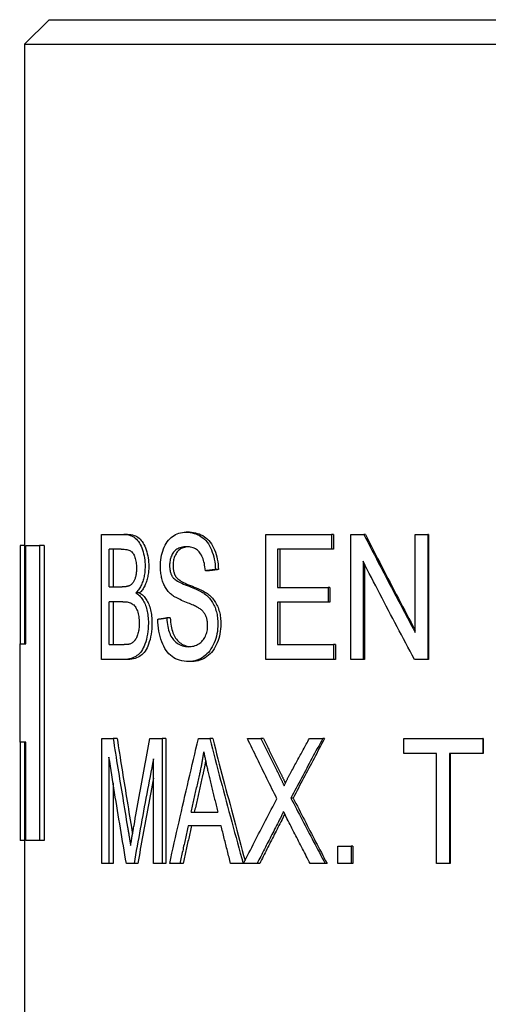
# Model space of a CAD drawing. Header units: millimetres. Extents: x 51 to 3773, y 35 to 413.
# Tile 9 of 11: x 423 to 432, y 290 to 310. Entities that reach past the tile are written whole.
import ezdxf

# ---------------------------------------------------------------- set-up
doc = ezdxf.new("R2010")
doc.units = ezdxf.units.MM
doc.layers.add('DETAIL', color=2, linetype='Continuous')

msp = doc.modelspace()

# ---------------------------------------------------------------- linework, layer by layer
at = {"layer": 'DETAIL'}
for p, q in [((423.363, 310.17), (422.863, 309.67)), ((423.363, 310.17), (442.363, 310.17)), ((422.863, 309.67), (442.863, 309.67)), ((422.863, 309.67), (422.863, 297.487)), ((424.426, 299.709), (424.874, 299.709)), ((424.426, 297.169), (424.426, 299.709)), ((424.953, 299.709), (424.874, 299.709)), ((426.208, 299.754), (426.141, 299.754)), ((427.761, 299.709), (429.092, 299.709)), ((427.761, 297.169), (427.761, 299.709)), ((429.092, 299.709), (429.092, 299.409)), ((429.13, 299.709), (429.092, 299.709)), ((429.13, 299.709), (429.13, 299.409)), ((429.485, 299.709), (429.748, 299.709)), ((429.485, 297.169), (429.485, 299.709)), ((429.779, 299.709), (429.748, 299.709)), ((430.791, 299.709), (431.046, 299.709)), ((430.791, 297.715), (430.791, 299.709)), ((431.046, 299.709), (431.046, 297.169)), ((431.064, 299.709), (431.046, 299.709)), ((431.064, 299.709), (431.064, 297.169)), ((422.772, 299.487), (422.772, 297.487)), ((422.863, 299.487), (422.772, 299.487)), ((422.888, 299.487), (423.163, 299.487)), ((422.888, 297.487), (422.888, 299.487)), ((423.163, 299.487), (423.163, 293.487)), ((423.259, 299.487), (423.163, 299.487)), ((423.259, 299.487), (423.259, 293.487)), ((424.578, 298.643), (424.578, 299.409)), ((424.82, 299.409), (424.578, 299.409)), ((424.66, 299.409), (424.66, 298.643)), ((427.997, 299.409), (427.997, 298.633)), ((429.092, 299.409), (427.997, 299.409)), ((428.046, 299.409), (428.046, 298.633)), ((429.13, 299.409), (429.092, 299.409)), ((426.593, 298.97), (426.531, 298.97)), ((426.796, 298.995), (426.735, 298.995)), ((429.732, 299.163), (429.732, 297.169)), ((429.763, 299.103), (429.763, 297.169)), ((424.578, 298.643), (424.84, 298.643)), ((427.997, 298.633), (429.022, 298.633)), ((429.022, 298.633), (429.022, 298.333)), ((429.06, 298.633), (429.022, 298.633)), ((429.06, 298.633), (429.06, 298.333)), ((425.197, 298.521), (425.12, 298.521)), ((424.578, 297.469), (424.578, 298.342)), ((424.859, 298.342), (424.578, 298.342)), ((424.66, 298.342), (424.66, 297.469)), ((427.997, 298.333), (427.997, 297.469)), ((429.022, 298.333), (427.997, 298.333)), ((428.046, 298.333), (428.046, 297.469)), ((429.06, 298.333), (429.022, 298.333)), ((425.817, 298.013), (425.747, 298.013)), ((422.763, 297.487), (422.888, 297.487)), ((422.763, 297.487), (422.763, 295.487)), ((424.578, 297.469), (424.882, 297.469)), ((427.997, 297.469), (429.136, 297.469)), ((429.136, 297.469), (429.136, 297.169)), ((429.173, 297.469), (429.136, 297.469)), ((429.173, 297.469), (429.173, 297.169)), ((424.881, 297.169), (424.426, 297.169)), ((424.96, 297.169), (424.881, 297.169)), ((429.136, 297.169), (427.761, 297.169)), ((429.173, 297.169), (429.136, 297.169)), ((429.732, 297.169), (429.485, 297.169)), ((429.763, 297.169), (429.732, 297.169)), ((431.046, 297.169), (430.774, 297.169)), ((431.064, 297.169), (431.046, 297.169)), ((426.264, 297.127), (426.198, 297.127)), ((422.888, 295.487), (422.763, 295.487)), ((422.772, 295.487), (422.772, 293.487)), ((422.863, 295.487), (422.863, 282.67)), ((422.888, 293.487), (422.888, 295.487)), ((424.428, 295.559), (424.66, 295.559)), ((424.428, 293.019), (424.428, 295.559)), ((424.741, 295.559), (424.66, 295.559)), ((425.407, 295.559), (425.657, 295.559)), ((425.657, 295.559), (425.657, 293.019)), ((425.729, 295.559), (425.657, 295.559)), ((425.729, 295.559), (425.729, 293.019)), ((426.392, 295.559), (426.619, 295.559)), ((426.681, 295.559), (426.619, 295.559)), ((427.385, 295.559), (427.658, 295.559)), ((427.71, 295.559), (427.658, 295.559)), ((428.643, 295.559), (428.913, 295.559)), ((428.952, 295.559), (428.913, 295.559)), ((430.558, 295.559), (432.165, 295.559)), ((430.558, 295.259), (430.558, 295.559)), ((432.165, 295.559), (432.165, 295.259)), ((432.172, 295.559), (432.165, 295.559)), ((432.172, 295.559), (432.172, 295.259)), ((424.575, 295.182), (424.575, 293.019)), ((431.221, 295.259), (430.558, 295.259)), ((431.221, 293.019), (431.221, 295.259)), ((431.49, 295.259), (431.49, 293.019)), ((432.165, 295.259), (431.49, 295.259)), ((431.504, 295.259), (431.504, 293.019)), ((432.172, 295.259), (432.165, 295.259)), ((425.476, 293.019), (425.476, 295.145)), ((424.657, 294.663), (424.657, 293.019)), ((428.314, 294.351), (428.269, 294.351)), ((426.241, 294.061), (426.785, 294.061)), ((426.851, 293.788), (426.182, 293.788)), ((422.863, 293.487), (422.772, 293.487)), ((423.163, 293.487), (422.888, 293.487)), ((423.259, 293.487), (423.163, 293.487)), ((429.223, 293.374), (429.493, 293.374)), ((429.223, 293.019), (429.223, 293.374)), ((429.493, 293.374), (429.493, 293.019)), ((429.526, 293.374), (429.493, 293.374)), ((429.526, 293.374), (429.526, 293.019)), ((424.575, 293.019), (424.428, 293.019)), ((424.657, 293.019), (424.575, 293.019)), ((425.083, 293.019), (424.928, 293.019)), ((425.16, 293.019), (425.083, 293.019)), ((425.657, 293.019), (425.476, 293.019)), ((425.729, 293.019), (425.657, 293.019)), ((426.015, 293.019), (425.807, 293.019)), ((426.083, 293.019), (426.015, 293.019)), ((427.3, 293.019), (427.044, 293.019)), ((427.306, 293.019), (427.3, 293.019)), ((427.582, 293.019), (427.306, 293.019)), ((427.634, 293.019), (427.582, 293.019)), ((428.964, 293.019), (428.659, 293.019)), ((429.002, 293.019), (428.964, 293.019)), ((429.493, 293.019), (429.223, 293.019)), ((429.526, 293.019), (429.493, 293.019)), ((431.49, 293.019), (431.221, 293.019)), ((431.504, 293.019), (431.49, 293.019))]:
    msp.add_line(p, q, dxfattribs=at)
at = {"layer": 'DETAIL', "flags": 128}
for points in [[(424.874, 299.709), (424.909, 299.708), (424.942, 299.704), (424.974, 299.698), (425.005, 299.69), (425.034, 299.679), (425.061, 299.666), (425.086, 299.65), (425.11, 299.632), (425.132, 299.611), (425.153, 299.588), (425.173, 299.562), (425.192, 299.534), (425.21, 299.503), (425.226, 299.469), (425.241, 299.433), (425.255, 299.395), (425.267, 299.354), (425.278, 299.314), (425.287, 299.273), (425.294, 299.231), (425.3, 299.189), (425.304, 299.146), (425.307, 299.103), (425.308, 299.059)], [(424.953, 299.709), (424.988, 299.708), (425.021, 299.704), (425.053, 299.698), (425.083, 299.69), (425.111, 299.679), (425.138, 299.666), (425.163, 299.65), (425.187, 299.632), (425.209, 299.611), (425.23, 299.588), (425.25, 299.562), (425.268, 299.534), (425.285, 299.503), (425.302, 299.469), (425.316, 299.433), (425.33, 299.395), (425.342, 299.354), (425.353, 299.314), (425.362, 299.273), (425.369, 299.231), (425.375, 299.189), (425.379, 299.146), (425.382, 299.103), (425.383, 299.059)], [(425.62, 299.053), (425.621, 299.101), (425.624, 299.148), (425.629, 299.194), (425.636, 299.24), (425.644, 299.284), (425.655, 299.328), (425.668, 299.371), (425.682, 299.413), (425.698, 299.453), (425.717, 299.491), (425.737, 299.527), (425.759, 299.56), (425.782, 299.59), (425.808, 299.618), (425.836, 299.644), (425.865, 299.667), (425.896, 299.687), (425.928, 299.705), (425.961, 299.72), (425.995, 299.732), (426.03, 299.742), (426.066, 299.748), (426.103, 299.752), (426.141, 299.754)], [(426.141, 299.754), (426.183, 299.752), (426.225, 299.748), (426.265, 299.741), (426.303, 299.731), (426.341, 299.718), (426.378, 299.703), (426.413, 299.684), (426.447, 299.663), (426.48, 299.639), (426.511, 299.612), (426.54, 299.582), (426.567, 299.55), (426.592, 299.515), (426.615, 299.478), (426.636, 299.438), (426.656, 299.395), (426.673, 299.35), (426.688, 299.303), (426.701, 299.255), (426.712, 299.206), (426.721, 299.155), (426.728, 299.103), (426.733, 299.05), (426.735, 298.995)], [(426.208, 299.754), (426.25, 299.752), (426.29, 299.748), (426.33, 299.741), (426.368, 299.731), (426.406, 299.718), (426.442, 299.703), (426.477, 299.684), (426.511, 299.663), (426.543, 299.639), (426.574, 299.612), (426.602, 299.582), (426.629, 299.55), (426.654, 299.515), (426.677, 299.478), (426.698, 299.438), (426.717, 299.395), (426.734, 299.35), (426.749, 299.303), (426.762, 299.255), (426.773, 299.206), (426.782, 299.155), (426.789, 299.103), (426.793, 299.05), (426.796, 298.995)], [(429.748, 299.709), (429.791, 299.626), (429.834, 299.543), (429.877, 299.46), (429.92, 299.377), (429.963, 299.294), (430.006, 299.211), (430.049, 299.128), (430.092, 299.045), (430.136, 298.961), (430.179, 298.878), (430.222, 298.795), (430.266, 298.712), (430.309, 298.629), (430.353, 298.546), (430.396, 298.463), (430.44, 298.38), (430.484, 298.297), (430.528, 298.214), (430.571, 298.131), (430.615, 298.048), (430.659, 297.964), (430.703, 297.881), (430.747, 297.798), (430.791, 297.715)], [(429.779, 299.709), (429.821, 299.628), (429.862, 299.546), (429.904, 299.465), (429.946, 299.383), (429.987, 299.302), (430.029, 299.221), (430.071, 299.139), (430.113, 299.058), (430.155, 298.976), (430.197, 298.895), (430.239, 298.813), (430.281, 298.732), (430.324, 298.65), (430.366, 298.569), (430.408, 298.487), (430.451, 298.406), (430.493, 298.325), (430.535, 298.243), (430.578, 298.162), (430.62, 298.08), (430.663, 297.999), (430.706, 297.917), (430.748, 297.836), (430.791, 297.754)], [(424.82, 299.409), (424.852, 299.409), (424.882, 299.407), (424.91, 299.404), (424.935, 299.4), (424.958, 299.395), (424.979, 299.389), (424.997, 299.382), (425.013, 299.373), (425.026, 299.363), (425.04, 299.352), (425.052, 299.338), (425.063, 299.323), (425.074, 299.305), (425.084, 299.286), (425.093, 299.265), (425.101, 299.242), (425.109, 299.217), (425.115, 299.192), (425.12, 299.166), (425.125, 299.138), (425.128, 299.11), (425.131, 299.081), (425.132, 299.051), (425.133, 299.02)], [(426.15, 299.458), (426.12, 299.457), (426.092, 299.454), (426.065, 299.451), (426.039, 299.445), (426.015, 299.438), (425.993, 299.43), (425.971, 299.419), (425.952, 299.408), (425.933, 299.394), (425.916, 299.38), (425.901, 299.363), (425.886, 299.345), (425.873, 299.326), (425.861, 299.307), (425.851, 299.286), (425.841, 299.265), (425.833, 299.244), (425.826, 299.222), (425.819, 299.199), (425.814, 299.176), (425.81, 299.152), (425.808, 299.127), (425.806, 299.102), (425.805, 299.076)], [(426.182, 299.457), (426.156, 299.454), (426.13, 299.45), (426.106, 299.445), (426.084, 299.438), (426.062, 299.43), (426.042, 299.421), (426.023, 299.41), (426.006, 299.398), (425.989, 299.384), (425.974, 299.369), (425.96, 299.352), (425.948, 299.334), (425.936, 299.316), (425.926, 299.297), (425.916, 299.277), (425.907, 299.257), (425.9, 299.237), (425.893, 299.215), (425.888, 299.194), (425.883, 299.171), (425.88, 299.148), (425.877, 299.125), (425.876, 299.101), (425.875, 299.076)], [(426.531, 298.97), (426.527, 299.009), (426.523, 299.047), (426.517, 299.083), (426.511, 299.118), (426.503, 299.151), (426.495, 299.182), (426.485, 299.212), (426.474, 299.239), (426.462, 299.266), (426.45, 299.29), (426.436, 299.313), (426.421, 299.335), (426.405, 299.354), (426.388, 299.372), (426.369, 299.388), (426.349, 299.403), (426.329, 299.416), (426.307, 299.427), (426.283, 299.436), (426.259, 299.444), (426.233, 299.45), (426.207, 299.454), (426.179, 299.457), (426.15, 299.458)], [(425.133, 299.02), (425.132, 298.998), (425.132, 298.977), (425.131, 298.956), (425.129, 298.936), (425.127, 298.917), (425.124, 298.898), (425.121, 298.88), (425.118, 298.862), (425.114, 298.845), (425.109, 298.829), (425.104, 298.813), (425.099, 298.798), (425.093, 298.784), (425.087, 298.77), (425.08, 298.757), (425.073, 298.745), (425.065, 298.734), (425.057, 298.723), (425.049, 298.712), (425.04, 298.703), (425.03, 298.694), (425.02, 298.686), (425.01, 298.678), (425, 298.672)], [(425.308, 299.059), (425.307, 299.032), (425.306, 299.005), (425.305, 298.979), (425.302, 298.953), (425.3, 298.927), (425.296, 298.901), (425.292, 298.876), (425.287, 298.851), (425.281, 298.826), (425.275, 298.801), (425.268, 298.777), (425.261, 298.753), (425.252, 298.729), (425.244, 298.707), (425.234, 298.685), (425.224, 298.663), (425.213, 298.643), (425.202, 298.623), (425.19, 298.604), (425.177, 298.586), (425.164, 298.568), (425.15, 298.552), (425.135, 298.536), (425.12, 298.521)], [(425.383, 299.059), (425.382, 299.032), (425.381, 299.005), (425.38, 298.979), (425.377, 298.953), (425.374, 298.927), (425.371, 298.901), (425.367, 298.876), (425.362, 298.851), (425.356, 298.826), (425.35, 298.801), (425.343, 298.777), (425.336, 298.753), (425.328, 298.729), (425.319, 298.707), (425.31, 298.685), (425.3, 298.663), (425.289, 298.643), (425.278, 298.623), (425.266, 298.604), (425.253, 298.586), (425.24, 298.568), (425.226, 298.552), (425.212, 298.536), (425.197, 298.521)], [(425.826, 298.501), (425.809, 298.517), (425.793, 298.534), (425.777, 298.552), (425.763, 298.57), (425.748, 298.588), (425.735, 298.608), (425.723, 298.628), (425.711, 298.648), (425.7, 298.67), (425.689, 298.692), (425.68, 298.714), (425.671, 298.737), (425.663, 298.761), (425.656, 298.785), (425.649, 298.81), (425.643, 298.835), (425.638, 298.861), (425.633, 298.887), (425.629, 298.913), (425.626, 298.94), (425.624, 298.968), (425.622, 298.996), (425.621, 299.024), (425.62, 299.053)], [(425.805, 299.076), (425.806, 299.065), (425.806, 299.054), (425.806, 299.043), (425.807, 299.032), (425.808, 299.021), (425.809, 299.01), (425.81, 299), (425.812, 298.99), (425.814, 298.98), (425.815, 298.97), (425.817, 298.96), (425.82, 298.951), (425.822, 298.941), (425.825, 298.932), (425.828, 298.923), (425.831, 298.914), (425.834, 298.906), (425.838, 298.897), (425.841, 298.889), (425.845, 298.881), (425.849, 298.873), (425.854, 298.865), (425.858, 298.857), (425.863, 298.85)], [(425.875, 299.076), (425.875, 299.065), (425.876, 299.054), (425.876, 299.043), (425.877, 299.032), (425.878, 299.021), (425.879, 299.01), (425.88, 299), (425.882, 298.99), (425.883, 298.98), (425.885, 298.97), (425.887, 298.96), (425.89, 298.951), (425.892, 298.941), (425.895, 298.932), (425.898, 298.923), (425.901, 298.914), (425.904, 298.906), (425.907, 298.897), (425.911, 298.889), (425.915, 298.881), (425.919, 298.873), (425.923, 298.865), (425.928, 298.857), (425.932, 298.85)], [(426.735, 298.995), (426.727, 298.994), (426.718, 298.993), (426.71, 298.992), (426.701, 298.991), (426.692, 298.99), (426.684, 298.989), (426.675, 298.988), (426.667, 298.987), (426.658, 298.985), (426.65, 298.984), (426.641, 298.983), (426.632, 298.982), (426.624, 298.981), (426.615, 298.98), (426.607, 298.979), (426.598, 298.978), (426.59, 298.977), (426.581, 298.976), (426.573, 298.975), (426.564, 298.974), (426.556, 298.973), (426.548, 298.972), (426.539, 298.971), (426.531, 298.97)], [(426.796, 298.995), (426.787, 298.994), (426.779, 298.993), (426.77, 298.992), (426.762, 298.991), (426.753, 298.99), (426.745, 298.989), (426.736, 298.988), (426.728, 298.987), (426.72, 298.985), (426.711, 298.984), (426.703, 298.983), (426.694, 298.982), (426.686, 298.981), (426.677, 298.98), (426.669, 298.979), (426.66, 298.978), (426.652, 298.977), (426.644, 298.976), (426.635, 298.975), (426.627, 298.974), (426.618, 298.973), (426.61, 298.972), (426.602, 298.971), (426.593, 298.97)], [(430.774, 297.169), (430.73, 297.252), (430.686, 297.335), (430.642, 297.419), (430.598, 297.502), (430.554, 297.585), (430.51, 297.668), (430.467, 297.751), (430.423, 297.834), (430.379, 297.917), (430.336, 298), (430.292, 298.083), (430.249, 298.166), (430.205, 298.249), (430.162, 298.332), (430.119, 298.416), (430.076, 298.499), (430.032, 298.582), (429.989, 298.665), (429.946, 298.748), (429.903, 298.831), (429.86, 298.914), (429.817, 298.997), (429.774, 299.08), (429.732, 299.163)], [(425.863, 298.85), (425.874, 298.835), (425.887, 298.82), (425.903, 298.806), (425.921, 298.791), (425.942, 298.776), (425.966, 298.761), (425.992, 298.746), (426.021, 298.731), (426.052, 298.716), (426.086, 298.7), (426.123, 298.685), (426.163, 298.67), (426.203, 298.654), (426.242, 298.639), (426.278, 298.625), (426.312, 298.61), (426.344, 298.596), (426.374, 298.583), (426.402, 298.569), (426.428, 298.556), (426.452, 298.543), (426.473, 298.531), (426.492, 298.519), (426.509, 298.507)], [(425.932, 298.85), (425.943, 298.835), (425.956, 298.82), (425.972, 298.806), (425.99, 298.791), (426.01, 298.776), (426.034, 298.761), (426.06, 298.746), (426.088, 298.731), (426.12, 298.716), (426.154, 298.7), (426.19, 298.685), (426.23, 298.67), (426.269, 298.654), (426.307, 298.639), (426.343, 298.625), (426.377, 298.61), (426.409, 298.596), (426.439, 298.583), (426.466, 298.569), (426.492, 298.556), (426.515, 298.543), (426.536, 298.531), (426.555, 298.519), (426.572, 298.507)], [(425, 298.672), (424.995, 298.669), (424.991, 298.667), (424.986, 298.665), (424.982, 298.663), (424.976, 298.661), (424.971, 298.659), (424.966, 298.657), (424.96, 298.655), (424.954, 298.654), (424.948, 298.652), (424.942, 298.651), (424.935, 298.65), (424.928, 298.649), (424.921, 298.648), (424.914, 298.647), (424.907, 298.646), (424.899, 298.645), (424.891, 298.644), (424.883, 298.644), (424.875, 298.643), (424.867, 298.643), (424.858, 298.643), (424.849, 298.643), (424.84, 298.643)], [(425.12, 298.521), (425.14, 298.509), (425.158, 298.495), (425.177, 298.481), (425.194, 298.465), (425.211, 298.448), (425.227, 298.429), (425.242, 298.409), (425.256, 298.388), (425.27, 298.366), (425.283, 298.342), (425.296, 298.317), (425.307, 298.29), (425.318, 298.263), (425.328, 298.234), (425.336, 298.205), (425.344, 298.175), (425.351, 298.144), (425.357, 298.113), (425.363, 298.08), (425.367, 298.047), (425.37, 298.013), (425.372, 297.977), (425.374, 297.942), (425.374, 297.905)], [(425.197, 298.521), (425.216, 298.509), (425.235, 298.495), (425.253, 298.481), (425.27, 298.465), (425.286, 298.448), (425.302, 298.429), (425.317, 298.409), (425.332, 298.388), (425.345, 298.366), (425.358, 298.342), (425.37, 298.317), (425.382, 298.29), (425.392, 298.263), (425.402, 298.234), (425.411, 298.205), (425.419, 298.175), (425.426, 298.144), (425.432, 298.113), (425.437, 298.08), (425.441, 298.047), (425.444, 298.013), (425.447, 297.977), (425.448, 297.942), (425.448, 297.905)], [(426.392, 298.217), (426.38, 298.224), (426.366, 298.231), (426.35, 298.24), (426.333, 298.249), (426.313, 298.258), (426.291, 298.268), (426.266, 298.279), (426.24, 298.29), (426.212, 298.302), (426.182, 298.315), (426.15, 298.328), (426.116, 298.342), (426.082, 298.355), (426.05, 298.369), (426.019, 298.383), (425.991, 298.397), (425.964, 298.41), (425.939, 298.424), (425.916, 298.437), (425.894, 298.45), (425.875, 298.463), (425.857, 298.476), (425.841, 298.489), (425.826, 298.501)], [(426.509, 298.507), (426.532, 298.49), (426.554, 298.471), (426.575, 298.452), (426.595, 298.433), (426.614, 298.412), (426.632, 298.391), (426.648, 298.369), (426.664, 298.346), (426.679, 298.323), (426.693, 298.298), (426.706, 298.273), (426.717, 298.248), (426.728, 298.221), (426.738, 298.194), (426.747, 298.166), (426.755, 298.138), (426.762, 298.109), (426.768, 298.079), (426.773, 298.049), (426.778, 298.018), (426.781, 297.986), (426.783, 297.954), (426.785, 297.921), (426.785, 297.888)], [(426.572, 298.507), (426.595, 298.49), (426.616, 298.471), (426.637, 298.452), (426.657, 298.433), (426.676, 298.412), (426.693, 298.391), (426.71, 298.369), (426.726, 298.346), (426.74, 298.323), (426.754, 298.298), (426.767, 298.273), (426.778, 298.248), (426.789, 298.221), (426.799, 298.194), (426.808, 298.166), (426.816, 298.138), (426.822, 298.109), (426.829, 298.079), (426.834, 298.049), (426.838, 298.018), (426.841, 297.986), (426.843, 297.954), (426.845, 297.921), (426.845, 297.888)], [(424.859, 298.342), (424.888, 298.342), (424.916, 298.34), (424.942, 298.336), (424.966, 298.332), (424.988, 298.326), (425.009, 298.319), (425.028, 298.31), (425.046, 298.3), (425.062, 298.288), (425.077, 298.275), (425.092, 298.259), (425.105, 298.242), (425.118, 298.222), (425.13, 298.201), (425.141, 298.178), (425.151, 298.153), (425.16, 298.126), (425.168, 298.098), (425.174, 298.069), (425.18, 298.039), (425.184, 298.008), (425.187, 297.975), (425.189, 297.942), (425.19, 297.907)], [(426.578, 297.858), (426.578, 297.878), (426.577, 297.898), (426.575, 297.917), (426.573, 297.935), (426.57, 297.953), (426.567, 297.971), (426.563, 297.988), (426.559, 298.005), (426.553, 298.021), (426.548, 298.037), (426.541, 298.053), (426.534, 298.068), (426.527, 298.082), (426.518, 298.096), (426.509, 298.11), (426.499, 298.124), (426.488, 298.137), (426.477, 298.149), (426.465, 298.162), (426.452, 298.173), (426.438, 298.185), (426.423, 298.196), (426.408, 298.206), (426.392, 298.217)], [(425.567, 297.986), (425.575, 297.987), (425.582, 297.989), (425.59, 297.99), (425.597, 297.991), (425.604, 297.992), (425.612, 297.993), (425.619, 297.994), (425.627, 297.995), (425.634, 297.996), (425.642, 297.998), (425.649, 297.999), (425.657, 298), (425.664, 298.001), (425.672, 298.002), (425.679, 298.003), (425.687, 298.004), (425.694, 298.005), (425.702, 298.007), (425.709, 298.008), (425.717, 298.009), (425.724, 298.01), (425.732, 298.011), (425.739, 298.012), (425.747, 298.013)], [(426.198, 297.127), (426.147, 297.128), (426.098, 297.133), (426.052, 297.141), (426.008, 297.152), (425.966, 297.166), (425.927, 297.183), (425.889, 297.204), (425.855, 297.227), (425.822, 297.254), (425.791, 297.284), (425.762, 297.317), (425.735, 297.353), (425.71, 297.393), (425.687, 297.435), (425.665, 297.481), (425.646, 297.529), (425.628, 297.581), (425.613, 297.633), (425.6, 297.688), (425.589, 297.744), (425.58, 297.802), (425.574, 297.862), (425.57, 297.923), (425.567, 297.986)], [(425.747, 298.013), (425.751, 297.967), (425.755, 297.922), (425.761, 297.879), (425.768, 297.839), (425.776, 297.801), (425.785, 297.765), (425.795, 297.731), (425.807, 297.7), (425.82, 297.67), (425.834, 297.642), (425.85, 297.615), (425.868, 297.589), (425.887, 297.565), (425.908, 297.543), (425.931, 297.522), (425.956, 297.502), (425.982, 297.485), (426.009, 297.469), (426.036, 297.456), (426.065, 297.446), (426.094, 297.437), (426.125, 297.431), (426.156, 297.428), (426.188, 297.427)], [(425.817, 298.013), (425.821, 297.968), (425.825, 297.926), (425.831, 297.885), (425.837, 297.846), (425.845, 297.809), (425.853, 297.774), (425.862, 297.741), (425.873, 297.71), (425.884, 297.681), (425.897, 297.654), (425.912, 297.627), (425.928, 297.602), (425.945, 297.578), (425.965, 297.556), (425.985, 297.535), (426.007, 297.515), (426.031, 297.497), (426.056, 297.481), (426.082, 297.467), (426.108, 297.455), (426.135, 297.445), (426.163, 297.437), (426.192, 297.431), (426.222, 297.428)], [(425.374, 297.905), (425.373, 297.846), (425.37, 297.789), (425.364, 297.733), (425.356, 297.679), (425.346, 297.626), (425.334, 297.574), (425.32, 297.525), (425.305, 297.48), (425.289, 297.438), (425.272, 297.401), (425.253, 297.367), (425.234, 297.338), (425.214, 297.311), (425.192, 297.287), (425.168, 297.265), (425.143, 297.245), (425.117, 297.227), (425.089, 297.212), (425.059, 297.199), (425.027, 297.188), (424.994, 297.18), (424.958, 297.174), (424.92, 297.17), (424.881, 297.169)], [(425.448, 297.905), (425.447, 297.846), (425.444, 297.789), (425.438, 297.733), (425.431, 297.679), (425.421, 297.626), (425.408, 297.574), (425.394, 297.525), (425.38, 297.48), (425.364, 297.438), (425.347, 297.401), (425.329, 297.367), (425.31, 297.338), (425.29, 297.311), (425.268, 297.287), (425.244, 297.265), (425.22, 297.245), (425.193, 297.227), (425.166, 297.212), (425.136, 297.199), (425.105, 297.188), (425.071, 297.18), (425.036, 297.174), (424.999, 297.17), (424.96, 297.169)], [(425.19, 297.907), (425.189, 297.877), (425.188, 297.848), (425.186, 297.819), (425.183, 297.792), (425.179, 297.766), (425.175, 297.74), (425.169, 297.716), (425.163, 297.692), (425.156, 297.669), (425.149, 297.648), (425.141, 297.629), (425.133, 297.61), (425.124, 297.593), (425.115, 297.578), (425.106, 297.563), (425.096, 297.551), (425.086, 297.539), (425.075, 297.528), (425.064, 297.518), (425.051, 297.509), (425.039, 297.501), (425.025, 297.493), (425.012, 297.487), (424.997, 297.481)], [(426.188, 297.427), (426.217, 297.428), (426.245, 297.43), (426.272, 297.435), (426.298, 297.441), (426.324, 297.449), (426.349, 297.459), (426.373, 297.47), (426.396, 297.484), (426.418, 297.499), (426.439, 297.515), (426.458, 297.533), (426.476, 297.552), (426.493, 297.572), (426.507, 297.593), (426.521, 297.616), (426.533, 297.641), (426.543, 297.666), (426.553, 297.692), (426.56, 297.718), (426.567, 297.745), (426.572, 297.772), (426.575, 297.801), (426.577, 297.829), (426.578, 297.858)], [(426.785, 297.888), (426.784, 297.837), (426.781, 297.787), (426.775, 297.738), (426.766, 297.69), (426.756, 297.643), (426.743, 297.596), (426.728, 297.55), (426.71, 297.505), (426.691, 297.462), (426.669, 297.421), (426.646, 297.382), (426.62, 297.346), (426.593, 297.312), (426.564, 297.281), (426.533, 297.253), (426.499, 297.226), (426.465, 297.203), (426.43, 297.183), (426.393, 297.166), (426.356, 297.152), (426.318, 297.141), (426.279, 297.133), (426.239, 297.128), (426.198, 297.127)], [(426.845, 297.888), (426.844, 297.837), (426.841, 297.787), (426.835, 297.738), (426.827, 297.69), (426.816, 297.643), (426.804, 297.596), (426.789, 297.55), (426.771, 297.505), (426.752, 297.462), (426.731, 297.421), (426.707, 297.382), (426.682, 297.346), (426.655, 297.312), (426.626, 297.281), (426.595, 297.253), (426.562, 297.226), (426.528, 297.203), (426.493, 297.183), (426.457, 297.166), (426.421, 297.152), (426.383, 297.141), (426.344, 297.133), (426.305, 297.128), (426.264, 297.127)], [(424.997, 297.481), (424.994, 297.48), (424.991, 297.479), (424.988, 297.478), (424.984, 297.477), (424.981, 297.477), (424.977, 297.476), (424.973, 297.475), (424.969, 297.475), (424.965, 297.474), (424.96, 297.473), (424.956, 297.473), (424.951, 297.472), (424.946, 297.472), (424.941, 297.471), (424.936, 297.471), (424.931, 297.471), (424.925, 297.47), (424.919, 297.47), (424.914, 297.47), (424.908, 297.47), (424.901, 297.47), (424.895, 297.469), (424.889, 297.469), (424.882, 297.469)], [(424.66, 295.559), (424.672, 295.484), (424.683, 295.409), (424.695, 295.334), (424.707, 295.26), (424.719, 295.185), (424.731, 295.11), (424.743, 295.035), (424.755, 294.96), (424.767, 294.885), (424.779, 294.81), (424.791, 294.735), (424.804, 294.66), (424.816, 294.585), (424.828, 294.51), (424.84, 294.435), (424.853, 294.36), (424.865, 294.285), (424.877, 294.21), (424.89, 294.135), (424.902, 294.06), (424.914, 293.986), (424.927, 293.911), (424.939, 293.836), (424.952, 293.761)], [(424.741, 295.559), (424.753, 295.484), (424.764, 295.409), (424.776, 295.334), (424.788, 295.26), (424.8, 295.185), (424.812, 295.11), (424.823, 295.035), (424.835, 294.96), (424.847, 294.885), (424.859, 294.81), (424.871, 294.735), (424.883, 294.66), (424.895, 294.585), (424.908, 294.51), (424.92, 294.435), (424.932, 294.36), (424.944, 294.285), (424.956, 294.21), (424.969, 294.135), (424.981, 294.06), (424.993, 293.986), (425.006, 293.911), (425.018, 293.836), (425.03, 293.761)], [(425.084, 293.792), (425.097, 293.865), (425.11, 293.939), (425.123, 294.013), (425.136, 294.086), (425.15, 294.16), (425.163, 294.234), (425.176, 294.307), (425.19, 294.381), (425.203, 294.455), (425.216, 294.528), (425.23, 294.602), (425.243, 294.675), (425.257, 294.749), (425.27, 294.823), (425.284, 294.896), (425.297, 294.97), (425.311, 295.044), (425.325, 295.117), (425.338, 295.191), (425.352, 295.265), (425.366, 295.338), (425.38, 295.412), (425.393, 295.486), (425.407, 295.559)], [(425.807, 293.019), (425.83, 293.125), (425.854, 293.231), (425.878, 293.337), (425.901, 293.443), (425.925, 293.548), (425.949, 293.654), (425.973, 293.76), (425.997, 293.866), (426.021, 293.972), (426.045, 294.078), (426.07, 294.183), (426.094, 294.289), (426.118, 294.395), (426.143, 294.501), (426.167, 294.607), (426.192, 294.713), (426.217, 294.818), (426.242, 294.924), (426.266, 295.03), (426.291, 295.136), (426.316, 295.242), (426.341, 295.348), (426.366, 295.453), (426.392, 295.559)], [(426.619, 295.559), (426.647, 295.453), (426.674, 295.348), (426.702, 295.242), (426.73, 295.136), (426.758, 295.03), (426.786, 294.924), (426.814, 294.818), (426.842, 294.713), (426.87, 294.607), (426.898, 294.501), (426.926, 294.395), (426.954, 294.289), (426.983, 294.183), (427.011, 294.078), (427.04, 293.972), (427.068, 293.866), (427.097, 293.76), (427.126, 293.654), (427.155, 293.548), (427.183, 293.443), (427.212, 293.337), (427.241, 293.231), (427.27, 293.125), (427.3, 293.019)], [(426.681, 295.559), (426.708, 295.456), (426.734, 295.353), (426.761, 295.25), (426.788, 295.146), (426.815, 295.043), (426.842, 294.94), (426.869, 294.837), (426.896, 294.733), (426.923, 294.63), (426.95, 294.527), (426.977, 294.424), (427.005, 294.321), (427.032, 294.217), (427.059, 294.114), (427.087, 294.011), (427.115, 293.908), (427.142, 293.804), (427.17, 293.701), (427.198, 293.598), (427.226, 293.495), (427.253, 293.392), (427.281, 293.288), (427.309, 293.185), (427.338, 293.082)], [(427.985, 294.338), (427.96, 294.389), (427.934, 294.439), (427.909, 294.49), (427.884, 294.541), (427.858, 294.592), (427.833, 294.643), (427.808, 294.694), (427.782, 294.745), (427.757, 294.796), (427.732, 294.847), (427.707, 294.898), (427.682, 294.948), (427.657, 294.999), (427.632, 295.05), (427.607, 295.101), (427.582, 295.152), (427.557, 295.203), (427.533, 295.254), (427.508, 295.305), (427.483, 295.356), (427.458, 295.407), (427.434, 295.457), (427.409, 295.508), (427.385, 295.559)], [(427.658, 295.559), (427.672, 295.532), (427.685, 295.505), (427.699, 295.478), (427.712, 295.451), (427.726, 295.424), (427.739, 295.397), (427.753, 295.37), (427.766, 295.342), (427.78, 295.315), (427.793, 295.288), (427.807, 295.261), (427.82, 295.234), (427.834, 295.207), (427.847, 295.18), (427.861, 295.153), (427.875, 295.126), (427.888, 295.099), (427.902, 295.071), (427.915, 295.044), (427.929, 295.017), (427.943, 294.99), (427.956, 294.963), (427.97, 294.936), (427.984, 294.909)], [(427.71, 295.559), (427.723, 295.532), (427.737, 295.505), (427.75, 295.478), (427.763, 295.451), (427.777, 295.424), (427.79, 295.397), (427.803, 295.37), (427.817, 295.342), (427.83, 295.315), (427.843, 295.288), (427.857, 295.261), (427.87, 295.234), (427.884, 295.207), (427.897, 295.18), (427.91, 295.153), (427.924, 295.126), (427.937, 295.099), (427.951, 295.071), (427.964, 295.044), (427.978, 295.017), (427.991, 294.99), (428.005, 294.963), (428.018, 294.936), (428.032, 294.909)], [(428.913, 295.559), (428.886, 295.509), (428.859, 295.459), (428.832, 295.408), (428.804, 295.358), (428.777, 295.308), (428.75, 295.257), (428.723, 295.207), (428.696, 295.157), (428.669, 295.106), (428.642, 295.056), (428.615, 295.006), (428.588, 294.955), (428.562, 294.905), (428.535, 294.855), (428.508, 294.804), (428.481, 294.754), (428.454, 294.704), (428.428, 294.653), (428.401, 294.603), (428.375, 294.553), (428.348, 294.502), (428.322, 294.452), (428.295, 294.402), (428.269, 294.351)], [(428.274, 294.884), (428.289, 294.912), (428.304, 294.94), (428.32, 294.968), (428.335, 294.996), (428.35, 295.024), (428.366, 295.053), (428.381, 295.081), (428.396, 295.109), (428.412, 295.137), (428.427, 295.165), (428.442, 295.193), (428.458, 295.221), (428.473, 295.25), (428.489, 295.278), (428.504, 295.306), (428.519, 295.334), (428.535, 295.362), (428.55, 295.39), (428.566, 295.419), (428.581, 295.447), (428.597, 295.475), (428.612, 295.503), (428.628, 295.531), (428.643, 295.559)], [(428.952, 295.559), (428.925, 295.509), (428.898, 295.459), (428.872, 295.408), (428.845, 295.358), (428.818, 295.308), (428.791, 295.257), (428.764, 295.207), (428.737, 295.157), (428.711, 295.106), (428.684, 295.056), (428.657, 295.006), (428.631, 294.955), (428.604, 294.905), (428.578, 294.855), (428.551, 294.804), (428.525, 294.754), (428.498, 294.704), (428.472, 294.653), (428.445, 294.603), (428.419, 294.553), (428.393, 294.502), (428.367, 294.452), (428.34, 294.402), (428.314, 294.351)], [(424.928, 293.019), (424.913, 293.109), (424.897, 293.199), (424.882, 293.29), (424.867, 293.38), (424.852, 293.47), (424.837, 293.56), (424.822, 293.65), (424.807, 293.74), (424.792, 293.83), (424.777, 293.92), (424.763, 294.01), (424.748, 294.101), (424.733, 294.191), (424.719, 294.281), (424.704, 294.371), (424.69, 294.461), (424.675, 294.551), (424.661, 294.641), (424.646, 294.731), (424.632, 294.821), (424.618, 294.911), (424.603, 295.002), (424.589, 295.092), (424.575, 295.182)], [(426.413, 294.808), (426.417, 294.828), (426.422, 294.848), (426.426, 294.868), (426.43, 294.888), (426.435, 294.908), (426.439, 294.928), (426.443, 294.948), (426.447, 294.969), (426.451, 294.989), (426.455, 295.009), (426.459, 295.029), (426.462, 295.049), (426.466, 295.069), (426.469, 295.089), (426.473, 295.11), (426.476, 295.13), (426.48, 295.15), (426.483, 295.17), (426.486, 295.191), (426.489, 295.211), (426.492, 295.231), (426.495, 295.251), (426.498, 295.272), (426.5, 295.292)], [(426.5, 295.292), (426.503, 295.275), (426.507, 295.257), (426.51, 295.239), (426.513, 295.22), (426.517, 295.202), (426.521, 295.182), (426.525, 295.163), (426.529, 295.142), (426.533, 295.122), (426.538, 295.101), (426.542, 295.08), (426.547, 295.058), (426.551, 295.036), (426.556, 295.013), (426.561, 294.99), (426.567, 294.967), (426.572, 294.943), (426.577, 294.919), (426.583, 294.894), (426.589, 294.869), (426.595, 294.844), (426.601, 294.818), (426.607, 294.792), (426.613, 294.766)], [(425.476, 295.145), (425.459, 295.056), (425.442, 294.968), (425.426, 294.879), (425.409, 294.791), (425.392, 294.702), (425.375, 294.614), (425.359, 294.525), (425.342, 294.436), (425.325, 294.348), (425.309, 294.259), (425.292, 294.171), (425.276, 294.082), (425.26, 293.994), (425.243, 293.905), (425.227, 293.816), (425.211, 293.728), (425.195, 293.639), (425.178, 293.551), (425.162, 293.462), (425.146, 293.374), (425.13, 293.285), (425.114, 293.196), (425.098, 293.108), (425.083, 293.019)], [(426.536, 295.108), (426.534, 295.096), (426.532, 295.083), (426.53, 295.071), (426.527, 295.058), (426.525, 295.046), (426.523, 295.033), (426.52, 295.02), (426.518, 295.008), (426.516, 294.995), (426.513, 294.983), (426.511, 294.97), (426.508, 294.958), (426.506, 294.945), (426.503, 294.933), (426.501, 294.92), (426.498, 294.908), (426.496, 294.895), (426.493, 294.883), (426.49, 294.87), (426.488, 294.858), (426.485, 294.845), (426.482, 294.833), (426.479, 294.821), (426.476, 294.808)], [(426.241, 294.061), (426.248, 294.092), (426.255, 294.123), (426.262, 294.154), (426.269, 294.185), (426.277, 294.217), (426.284, 294.248), (426.291, 294.279), (426.298, 294.31), (426.305, 294.341), (426.312, 294.372), (426.319, 294.403), (426.326, 294.434), (426.334, 294.466), (426.341, 294.497), (426.348, 294.528), (426.355, 294.559), (426.362, 294.59), (426.369, 294.621), (426.377, 294.652), (426.384, 294.684), (426.391, 294.715), (426.398, 294.746), (426.405, 294.777), (426.413, 294.808)], [(426.476, 294.808), (426.469, 294.777), (426.462, 294.746), (426.455, 294.715), (426.448, 294.684), (426.441, 294.652), (426.434, 294.621), (426.427, 294.59), (426.419, 294.559), (426.412, 294.528), (426.405, 294.497), (426.398, 294.466), (426.391, 294.434), (426.384, 294.403), (426.377, 294.372), (426.37, 294.341), (426.363, 294.31), (426.356, 294.279), (426.349, 294.248), (426.342, 294.217), (426.335, 294.185), (426.328, 294.154), (426.321, 294.123), (426.314, 294.092), (426.307, 294.061)], [(426.613, 294.766), (426.62, 294.736), (426.627, 294.707), (426.635, 294.677), (426.642, 294.648), (426.649, 294.619), (426.656, 294.589), (426.663, 294.56), (426.67, 294.531), (426.677, 294.501), (426.685, 294.472), (426.692, 294.443), (426.699, 294.413), (426.706, 294.384), (426.713, 294.354), (426.72, 294.325), (426.728, 294.296), (426.735, 294.266), (426.742, 294.237), (426.749, 294.208), (426.756, 294.178), (426.764, 294.149), (426.771, 294.12), (426.778, 294.09), (426.785, 294.061)], [(427.984, 294.909), (427.992, 294.892), (428, 294.876), (428.008, 294.86), (428.016, 294.844), (428.024, 294.829), (428.031, 294.814), (428.039, 294.799), (428.046, 294.785), (428.052, 294.771), (428.059, 294.757), (428.065, 294.743), (428.072, 294.73), (428.078, 294.717), (428.083, 294.705), (428.089, 294.693), (428.094, 294.681), (428.1, 294.669), (428.105, 294.658), (428.109, 294.647), (428.114, 294.636), (428.118, 294.626), (428.122, 294.616), (428.126, 294.606), (428.13, 294.597)], [(428.032, 294.909), (428.039, 294.896), (428.045, 294.883), (428.051, 294.871), (428.057, 294.858), (428.063, 294.846), (428.069, 294.834), (428.075, 294.822), (428.081, 294.811), (428.086, 294.799), (428.092, 294.788), (428.097, 294.777), (428.102, 294.766), (428.107, 294.756), (428.112, 294.745), (428.117, 294.735), (428.122, 294.725), (428.126, 294.715), (428.131, 294.705), (428.135, 294.696), (428.139, 294.686), (428.143, 294.677), (428.147, 294.668), (428.151, 294.66), (428.155, 294.651)], [(428.13, 294.597), (428.135, 294.608), (428.14, 294.62), (428.145, 294.631), (428.151, 294.643), (428.156, 294.654), (428.162, 294.666), (428.167, 294.677), (428.173, 294.689), (428.178, 294.701), (428.184, 294.713), (428.19, 294.725), (428.196, 294.736), (428.202, 294.748), (428.208, 294.76), (428.214, 294.773), (428.221, 294.785), (428.227, 294.797), (428.234, 294.809), (428.24, 294.821), (428.247, 294.834), (428.253, 294.846), (428.26, 294.859), (428.267, 294.871), (428.274, 294.884)], [(425.476, 294.757), (425.463, 294.684), (425.449, 294.612), (425.436, 294.539), (425.422, 294.467), (425.409, 294.395), (425.395, 294.322), (425.382, 294.25), (425.369, 294.178), (425.355, 294.105), (425.342, 294.033), (425.329, 293.96), (425.316, 293.888), (425.302, 293.816), (425.289, 293.743), (425.276, 293.671), (425.263, 293.598), (425.25, 293.526), (425.237, 293.454), (425.224, 293.381), (425.211, 293.309), (425.198, 293.236), (425.185, 293.164), (425.172, 293.092), (425.16, 293.019)], [(427.306, 293.019), (427.334, 293.074), (427.361, 293.129), (427.389, 293.184), (427.417, 293.239), (427.445, 293.294), (427.473, 293.349), (427.501, 293.404), (427.529, 293.459), (427.557, 293.514), (427.585, 293.569), (427.613, 293.624), (427.642, 293.678), (427.67, 293.733), (427.698, 293.788), (427.727, 293.843), (427.755, 293.898), (427.784, 293.953), (427.813, 294.008), (427.841, 294.063), (427.87, 294.118), (427.899, 294.173), (427.928, 294.228), (427.956, 294.283), (427.985, 294.338)], [(428.269, 294.351), (428.297, 294.296), (428.326, 294.24), (428.354, 294.185), (428.383, 294.129), (428.411, 294.074), (428.44, 294.018), (428.469, 293.963), (428.498, 293.907), (428.526, 293.852), (428.555, 293.796), (428.584, 293.741), (428.613, 293.685), (428.642, 293.63), (428.671, 293.574), (428.7, 293.519), (428.729, 293.463), (428.759, 293.408), (428.788, 293.352), (428.817, 293.297), (428.846, 293.241), (428.876, 293.186), (428.905, 293.13), (428.934, 293.075), (428.964, 293.019)], [(428.314, 294.351), (428.342, 294.296), (428.371, 294.24), (428.399, 294.185), (428.427, 294.129), (428.455, 294.074), (428.484, 294.018), (428.512, 293.963), (428.541, 293.907), (428.569, 293.852), (428.598, 293.796), (428.627, 293.741), (428.655, 293.685), (428.684, 293.63), (428.713, 293.574), (428.741, 293.519), (428.77, 293.463), (428.799, 293.408), (428.828, 293.352), (428.857, 293.297), (428.886, 293.241), (428.915, 293.186), (428.944, 293.13), (428.973, 293.075), (429.002, 293.019)], [(428.118, 294.08), (428.113, 294.07), (428.108, 294.059), (428.104, 294.049), (428.099, 294.04), (428.095, 294.03), (428.091, 294.021), (428.086, 294.012), (428.082, 294.004), (428.078, 293.995), (428.075, 293.987), (428.071, 293.979), (428.067, 293.972), (428.064, 293.964), (428.061, 293.957), (428.057, 293.951), (428.054, 293.944), (428.051, 293.938), (428.048, 293.932), (428.046, 293.926), (428.043, 293.921), (428.04, 293.916), (428.038, 293.911), (428.036, 293.906), (428.033, 293.902)], [(428.142, 294.03), (428.138, 294.023), (428.135, 294.015), (428.132, 294.009), (428.129, 294.002), (428.126, 293.995), (428.123, 293.989), (428.12, 293.983), (428.117, 293.976), (428.114, 293.971), (428.112, 293.965), (428.109, 293.959), (428.106, 293.954), (428.104, 293.949), (428.102, 293.944), (428.099, 293.939), (428.097, 293.934), (428.095, 293.929), (428.093, 293.925), (428.091, 293.921), (428.089, 293.917), (428.087, 293.913), (428.085, 293.909), (428.083, 293.905), (428.081, 293.902)], [(428.194, 293.925), (428.191, 293.932), (428.187, 293.938), (428.184, 293.945), (428.181, 293.951), (428.177, 293.958), (428.174, 293.964), (428.171, 293.97), (428.168, 293.977), (428.165, 293.983), (428.161, 293.99), (428.158, 293.996), (428.155, 294.003), (428.152, 294.009), (428.149, 294.016), (428.146, 294.022), (428.142, 294.029), (428.139, 294.035), (428.136, 294.041), (428.133, 294.048), (428.13, 294.054), (428.127, 294.061), (428.124, 294.067), (428.121, 294.074), (428.118, 294.08)], [(425.014, 293.385), (425.016, 293.397), (425.018, 293.409), (425.02, 293.422), (425.022, 293.435), (425.024, 293.448), (425.027, 293.462), (425.029, 293.477), (425.031, 293.491), (425.034, 293.507), (425.037, 293.523), (425.039, 293.539), (425.042, 293.556), (425.045, 293.573), (425.048, 293.59), (425.051, 293.608), (425.054, 293.627), (425.058, 293.646), (425.061, 293.665), (425.065, 293.685), (425.068, 293.706), (425.072, 293.727), (425.076, 293.748), (425.08, 293.77), (425.084, 293.792)], [(426.182, 293.788), (426.175, 293.756), (426.168, 293.724), (426.161, 293.692), (426.154, 293.66), (426.147, 293.628), (426.14, 293.596), (426.133, 293.564), (426.126, 293.532), (426.119, 293.5), (426.112, 293.468), (426.105, 293.436), (426.098, 293.404), (426.091, 293.372), (426.084, 293.34), (426.078, 293.307), (426.071, 293.275), (426.064, 293.243), (426.057, 293.211), (426.05, 293.179), (426.043, 293.147), (426.036, 293.115), (426.029, 293.083), (426.022, 293.051), (426.015, 293.019)], [(426.248, 293.788), (426.241, 293.756), (426.235, 293.724), (426.228, 293.692), (426.221, 293.66), (426.214, 293.628), (426.207, 293.596), (426.2, 293.564), (426.193, 293.532), (426.186, 293.5), (426.179, 293.468), (426.172, 293.436), (426.165, 293.404), (426.158, 293.372), (426.152, 293.34), (426.145, 293.307), (426.138, 293.275), (426.131, 293.243), (426.124, 293.211), (426.117, 293.179), (426.11, 293.147), (426.104, 293.115), (426.097, 293.083), (426.09, 293.051), (426.083, 293.019)], [(427.044, 293.019), (427.036, 293.051), (427.028, 293.083), (427.02, 293.115), (427.012, 293.147), (427.004, 293.179), (426.996, 293.211), (426.988, 293.243), (426.98, 293.275), (426.971, 293.307), (426.963, 293.34), (426.955, 293.372), (426.947, 293.404), (426.939, 293.436), (426.931, 293.468), (426.923, 293.5), (426.915, 293.532), (426.907, 293.564), (426.899, 293.596), (426.891, 293.628), (426.883, 293.66), (426.875, 293.692), (426.867, 293.724), (426.859, 293.756), (426.851, 293.788)], [(428.033, 293.902), (428.014, 293.865), (427.995, 293.829), (427.976, 293.792), (427.957, 293.755), (427.938, 293.718), (427.919, 293.681), (427.9, 293.645), (427.881, 293.608), (427.862, 293.571), (427.844, 293.534), (427.825, 293.497), (427.806, 293.461), (427.787, 293.424), (427.768, 293.387), (427.749, 293.35), (427.731, 293.314), (427.712, 293.277), (427.693, 293.24), (427.675, 293.203), (427.656, 293.166), (427.637, 293.13), (427.619, 293.093), (427.6, 293.056), (427.582, 293.019)], [(428.081, 293.902), (428.062, 293.865), (428.043, 293.829), (428.025, 293.792), (428.006, 293.755), (427.987, 293.718), (427.968, 293.681), (427.949, 293.645), (427.931, 293.608), (427.912, 293.571), (427.893, 293.534), (427.875, 293.497), (427.856, 293.461), (427.837, 293.424), (427.819, 293.387), (427.8, 293.35), (427.782, 293.314), (427.763, 293.277), (427.744, 293.24), (427.726, 293.203), (427.707, 293.166), (427.689, 293.13), (427.671, 293.093), (427.652, 293.056), (427.634, 293.019)], [(428.659, 293.019), (428.64, 293.057), (428.62, 293.095), (428.601, 293.133), (428.581, 293.17), (428.561, 293.208), (428.542, 293.246), (428.522, 293.284), (428.503, 293.321), (428.483, 293.359), (428.464, 293.397), (428.445, 293.435), (428.425, 293.472), (428.406, 293.51), (428.386, 293.548), (428.367, 293.586), (428.348, 293.623), (428.328, 293.661), (428.309, 293.699), (428.29, 293.737), (428.271, 293.774), (428.251, 293.812), (428.232, 293.85), (428.213, 293.888), (428.194, 293.925)], [(424.952, 293.761), (424.956, 293.74), (424.959, 293.72), (424.962, 293.7), (424.966, 293.68), (424.969, 293.661), (424.972, 293.643), (424.975, 293.625), (424.978, 293.607), (424.981, 293.59), (424.984, 293.573), (424.986, 293.557), (424.989, 293.541), (424.991, 293.526), (424.994, 293.511), (424.996, 293.496), (424.999, 293.482), (425.001, 293.468), (425.003, 293.455), (425.005, 293.442), (425.007, 293.43), (425.009, 293.418), (425.011, 293.407), (425.013, 293.396), (425.014, 293.385)], [(425.03, 293.761), (425.031, 293.754), (425.032, 293.748), (425.033, 293.742), (425.034, 293.736), (425.036, 293.73), (425.037, 293.724), (425.038, 293.718), (425.039, 293.712), (425.04, 293.706), (425.041, 293.7), (425.041, 293.694), (425.042, 293.688), (425.043, 293.683), (425.044, 293.677), (425.045, 293.671), (425.046, 293.665), (425.047, 293.66), (425.048, 293.654), (425.049, 293.649), (425.05, 293.643), (425.051, 293.638), (425.052, 293.632), (425.053, 293.627), (425.054, 293.622)]]:
    msp.add_lwpolyline(points, dxfattribs=at)

doc.saveas('drawing.dxf')
